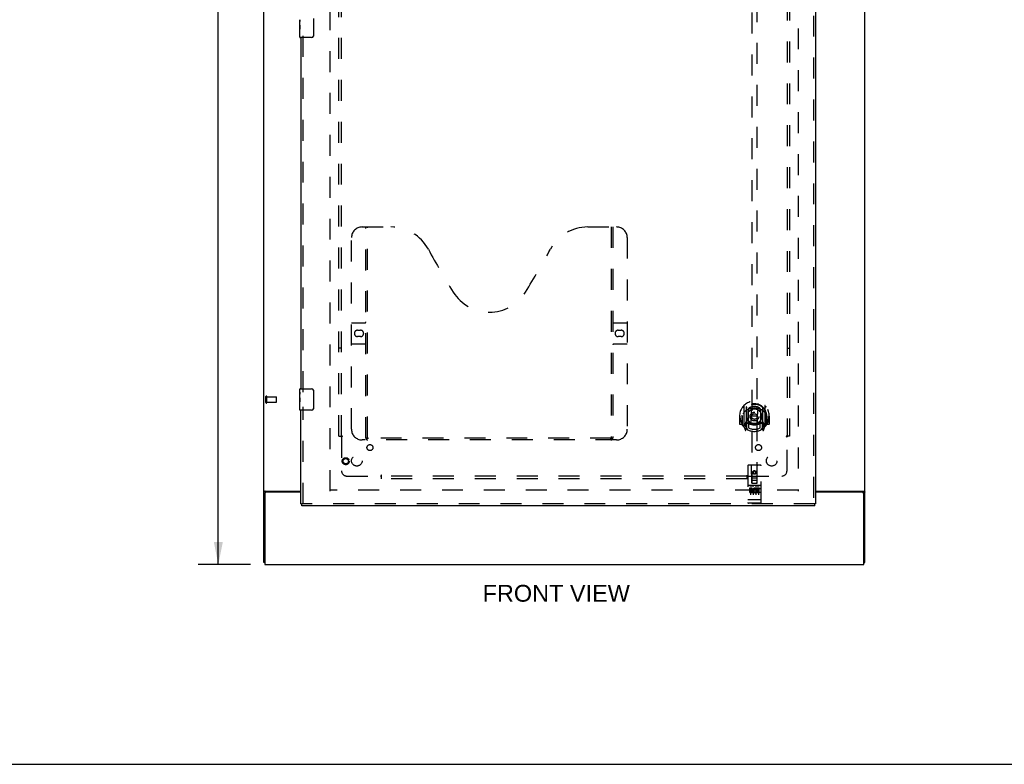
# Model space of a CAD drawing. Header units: inches. Extents: x 0 to 179, y 0 to 116.
# Tile 2 of 24: x 46 to 93, y 0 to 35. Entities that reach past the tile are written whole.
import ezdxf

# ---------------------------------------------------------------- set-up
doc = ezdxf.new("R2010")
doc.units = ezdxf.units.IN
doc.header["$LTSCALE"] = 9.842105
doc.header["$MEASUREMENT"] = 0
doc.linetypes.add('HIDDEN', pattern=[0.2, 0.1, -0.1])
doc.layers.get('0').update_dxf_attribs({"linetype": 'CONTINUOUS'})
for name, color, linetype in [('DEFAULT_2', 8, 'HIDDEN'), ('DIMENSIONS', 7, 'CONTINUOUS'), ('DOOR_ASSEMBLY', 7, 'CONTINUOUS'), ('SUBPANEL', 7, 'CONTINUOUS')]:
    doc.layers.add(name, color=color, linetype=linetype)
doc.styles.get("Standard").update_dxf_attribs({"font": 'arial.ttf'})
doc.dimstyles.new('DIMSTYLE_1', dxfattribs={"dimtxt": 0.789474, "dimasz": 1.052632, "dimexe": 0.09, "dimexo": 0.07, "dimgap": 0.0375, "dimtad": 0, "dimtih": 1, "dimtoh": 1, "dimzin": 4, "dimdsep": 46, "dimtxsty": 'Standard', "dimblk": '_FILLED', "dimblk1": '_FILLED', "dimblk2": '_FILLED', "dimcen": 0.09, "dimadec": 3, "dimazin": 1, "dimtfac": 1, "dimtdec": 3, "dimtofl": 0, "dimtmove": 0, "dimatfit": 3, "dimldrblk": '_FILLED', "dimfxl": 0, "dimtolj": 1, "dimtzin": 4, "dimarcsym": 0})

# ---------------------------------------------------------------- blocks, each defined once
blk = doc.blocks.new('_FILLED')
at = {"color": 0, "linetype": 'ByBlock'}
blk.add_solid([(0, 0), (-1, 0.2), (-1, -0.2)], dxfattribs=at)
blk = doc.blocks.new('*D11')
at = {"layer": 'DIMENSIONS', "color": 2, "linetype": 'Continuous'}
for p, q in [((57.121, 77.381), (54.665, 77.381)), ((55.612, 77.381), (55.612, 44.17)), ((55.612, 9.381), (55.612, 42.591)), ((57.121, 9.381), (54.665, 9.381))]:
    blk.add_line(p, q, dxfattribs=at)
at = {"layer": 'DIMENSIONS', "color": 2, "linetype": 'Continuous', "xscale": 1.0526315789, "yscale": 1.0526315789, "zscale": 1.0526315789}
for p, rotation in [((55.612, 77.381), 90), ((55.612, 9.381), 270)]:
    blk.add_blockref('_FILLED', p, dxfattribs=dict(at, rotation=rotation))
at = {"layer": 'DIMENSIONS', "color": 2, "linetype": 'Continuous', "insert": (55.612, 43.775), "char_height": 0.7895, "width": 2.75876, "attachment_point": 2, "line_spacing_factor": 0.9}
blk.add_mtext('68.00', dxfattribs=at)

msp = doc.modelspace()

# ---------------------------------------------------------------- linework, layer by layer
at = {"color": 3, "linetype": 'Continuous'}
for p, q in [((57.746, 9.485), (57.746, 77.277)), ((85.996, 9.485), (85.996, 77.277)), ((57.792, 12.817), (57.781, 12.814)), ((57.798, 12.717), (57.798, 9.381)), ((57.816, 12.829), (59.496, 12.829)), ((59.496, 12.777), (57.858, 12.777)), ((83.684, 12.829), (85.926, 12.829)), ((85.884, 12.777), (83.684, 12.777)), ((85.944, 9.381), (85.944, 12.717)), ((57.798, 9.381), (85.944, 9.381))]:
    msp.add_line(p, q, dxfattribs=at)
at = {"color": 7, "linetype": 'Continuous'}
for p, q in [((57.798, 9.485), (57.746, 9.485)), ((85.944, 9.485), (85.996, 9.485)), ((0, 0), (178.947, 0))]:
    msp.add_line(p, q, dxfattribs=at)
at = {"color": 3, "linetype": 'Continuous'}
for points in [[(57.781, 12.814), (57.777, 12.812), (57.774, 12.811), (57.77, 12.81), (57.767, 12.809), (57.764, 12.807), (57.761, 12.806), (57.759, 12.805), (57.756, 12.803), (57.754, 12.801), (57.752, 12.8), (57.75, 12.798), (57.749, 12.797), (57.748, 12.795), (57.747, 12.793), (57.747, 12.792), (57.746, 12.79), (57.746, 12.788)], [(57.816, 12.829), (57.814, 12.827), (57.812, 12.826), (57.809, 12.824), (57.806, 12.823), (57.803, 12.821), (57.8, 12.82), (57.796, 12.819), (57.792, 12.817)], [(85.926, 12.829), (85.928, 12.827), (85.93, 12.826), (85.933, 12.824), (85.936, 12.823), (85.939, 12.821), (85.943, 12.82), (85.946, 12.819), (85.95, 12.817), (85.961, 12.814)], [(85.961, 12.814), (85.965, 12.812), (85.969, 12.811), (85.972, 12.81), (85.975, 12.809), (85.978, 12.807), (85.981, 12.806), (85.984, 12.805), (85.986, 12.803), (85.988, 12.801), (85.99, 12.8), (85.992, 12.798), (85.993, 12.797), (85.994, 12.795), (85.995, 12.793), (85.996, 12.792), (85.996, 12.79), (85.996, 12.788)]]:
    msp.add_lwpolyline(points, dxfattribs=at)
for centre, start, end in [((57.858, 12.717), 90, 180), ((85.884, 12.717), 0, 90)]:
    msp.add_arc(centre, 0.06, start, end, dxfattribs=at)
at = {"layer": 'DEFAULT_2', "color": 8, "linetype": 'HIDDEN'}
for p, q in [((60.871, 12.829), (60.871, 73.933)), ((82.871, 73.933), (82.871, 12.829)), ((57.85, 16.989), (57.85, 17.273)), ((57.893, 16.989), (57.893, 17.273)), ((57.893, 17.255), (58.34, 17.255)), ((58.35, 17.017), (58.35, 17.245)), ((57.893, 17.007), (58.34, 17.007)), ((82.857, 12.881), (60.885, 12.881))]:
    msp.add_line(p, q, dxfattribs=at)
for centre, radius, start, end in [((57.872, 17.273), 0.0215, 360, 180), ((58.34, 17.245), 0.01, 360, 90), ((57.872, 16.989), 0.0215, 180, 0), ((58.34, 17.017), 0.01, 270, 0)]:
    msp.add_arc(centre, radius, start, end, dxfattribs=at)
at = {"layer": 'DOOR_ASSEMBLY', "color": 8, "linetype": 'HIDDEN'}
for p, q in [((83.58, 74.527), (83.58, 12.235)), ((80.684, 41.21), (80.684, 13.208)), ((80.934, 13.208), (80.934, 41.21)), ((59.6, 17.476), (59.6, 34.286)), ((62.37, 25.235), (63.725, 25.235)), ((62.545, 15.325), (62.545, 25.235)), ((62.625, 15.355), (62.625, 25.235)), ((72.975, 25.235), (74.33, 25.235)), ((74.075, 25.235), (74.075, 15.355)), ((74.155, 25.235), (74.155, 15.325)), ((61.87, 15.735), (61.87, 24.735)), ((74.83, 24.735), (74.83, 15.735)), ((61.87, 20.735), (62.505, 20.735)), ((62.157, 20.385), (62.294, 20.385)), ((74.195, 20.735), (74.83, 20.735)), ((74.407, 20.385), (74.544, 20.385)), ((62.294, 20.085), (62.157, 20.085)), ((74.544, 20.085), (74.407, 20.085)), ((62.505, 19.735), (61.87, 19.735)), ((74.83, 19.735), (74.195, 19.735)), ((59.6, 12.235), (59.6, 16.786)), ((80.309, 16.836), (80.309, 15.868)), ((80.426, 16.782), (80.426, 15.766)), ((80.434, 16.757), (80.434, 15.754)), ((80.526, 16.034), (80.526, 16.665)), ((80.534, 16.717), (80.534, 16.615)), ((80.646, 16.691), (80.676, 16.352)), ((80.971, 16.691), (80.941, 16.352)), ((81.084, 16.615), (81.084, 16.717)), ((81.091, 16.665), (81.091, 16.034)), ((81.184, 16.757), (81.184, 15.754)), ((81.191, 16.782), (81.191, 15.766)), ((81.309, 15.868), (81.309, 16.836)), ((80.124, 16.352), (80.109, 16.352)), ((80.109, 16.352), (80.109, 15.979)), ((80.226, 16.352), (80.241, 16.352)), ((80.226, 16.352), (80.226, 15.964)), ((80.234, 16.399), (80.234, 16.401)), ((80.234, 15.941), (80.234, 16.399)), ((80.646, 16.008), (80.676, 16.352)), ((80.941, 16.352), (80.676, 16.352)), ((80.972, 16.008), (80.941, 16.352)), ((81.391, 16.352), (81.376, 16.352)), ((81.384, 16.399), (81.383, 16.401)), ((81.384, 15.941), (81.384, 16.399)), ((81.391, 16.352), (81.391, 15.964)), ((81.509, 16.352), (81.494, 16.352)), ((81.509, 16.352), (81.509, 15.979)), ((80.226, 15.964), (80.124, 15.964)), ((80.226, 15.964), (80.234, 15.979)), ((80.313, 15.858), (80.383, 15.682)), ((80.426, 16.023), (80.366, 16.023)), ((80.366, 16.023), (80.366, 15.873)), ((80.366, 15.873), (80.434, 15.873)), ((80.404, 15.927), (80.374, 15.881)), ((80.405, 15.762), (80.409, 15.759)), ((80.412, 15.685), (80.426, 15.766)), ((80.504, 15.704), (80.434, 15.813)), ((80.436, 15.986), (80.436, 15.779)), ((80.526, 16.024), (80.454, 16.024)), ((80.522, 16.006), (80.456, 16.006)), ((80.534, 16.053), (80.534, 15.801)), ((81.084, 15.801), (81.084, 16.053)), ((81.164, 16.024), (81.091, 16.024)), ((81.161, 16.006), (81.095, 16.006)), ((81.184, 15.813), (81.114, 15.704)), ((81.181, 15.779), (81.181, 15.986)), ((81.184, 15.873), (81.251, 15.873)), ((81.251, 16.023), (81.191, 16.023)), ((81.191, 15.766), (81.205, 15.685)), ((81.212, 15.762), (81.212, 15.762)), ((81.212, 15.762), (81.213, 15.762)), ((81.212, 15.762), (81.213, 15.762)), ((81.243, 15.881), (81.213, 15.927)), ((81.234, 15.682), (81.304, 15.858)), ((81.251, 15.873), (81.251, 16.023)), ((81.383, 15.979), (81.391, 15.964)), ((81.494, 15.964), (81.391, 15.964)), ((74.071, 15.315), (62.629, 15.315)), ((74.33, 15.235), (62.37, 15.235)), ((80.496, 14.018), (80.496, 12.293)), ((81.091, 14.048), (80.526, 14.048)), ((80.682, 13.208), (80.679, 14.018)), ((80.935, 13.208), (80.939, 14.018)), ((81.121, 12.293), (81.121, 14.018)), ((80.681, 13.458), (80.936, 13.458)), ((80.809, 13.781), (80.746, 13.744)), ((80.746, 13.744), (80.756, 13.739)), ((80.746, 13.744), (80.746, 13.672)), ((80.746, 13.672), (80.756, 13.678)), ((80.746, 13.672), (80.809, 13.636)), ((80.809, 13.769), (80.756, 13.739)), ((80.756, 13.739), (80.756, 13.678)), ((80.756, 13.678), (80.809, 13.648)), ((80.871, 13.744), (80.809, 13.781)), ((80.809, 13.781), (80.809, 13.769)), ((80.861, 13.739), (80.809, 13.769)), ((80.809, 13.648), (80.861, 13.678)), ((80.809, 13.636), (80.871, 13.672)), ((80.809, 13.636), (80.809, 13.648)), ((80.871, 13.744), (80.861, 13.739)), ((80.861, 13.678), (80.861, 13.739)), ((80.871, 13.672), (80.861, 13.678)), ((80.871, 13.672), (80.871, 13.744)), ((81.091, 13.091), (80.526, 13.091)), ((80.664, 12.969), (80.572, 12.969)), ((80.572, 12.969), (80.572, 12.927)), ((80.597, 13.075), (80.77, 13.075)), ((80.621, 12.96), (80.621, 12.654)), ((80.682, 13.208), (80.704, 13.208)), ((80.704, 13.208), (80.914, 13.208)), ((80.894, 13.333), (80.724, 13.333)), ((80.746, 12.96), (80.746, 12.654)), ((80.847, 13.075), (81.02, 13.075)), ((80.871, 12.96), (80.871, 12.654)), ((80.881, 12.959), (80.884, 12.957)), ((81.04, 12.969), (80.884, 12.969)), ((80.884, 12.969), (80.884, 12.957)), ((80.914, 13.208), (80.935, 13.208)), ((80.996, 12.96), (80.996, 12.654)), ((81.04, 12.969), (81.04, 12.927)), ((80.664, 12.927), (80.572, 12.927)), ((80.668, 12.883), (80.622, 12.883)), ((80.664, 12.842), (80.636, 12.842)), ((80.728, 12.798), (80.636, 12.798)), ((80.728, 12.756), (80.636, 12.756)), ((80.728, 12.798), (80.728, 12.756)), ((80.86, 12.804), (80.877, 12.765)), ((80.884, 12.933), (80.871, 12.915)), ((80.884, 12.933), (80.884, 12.756)), ((81.04, 12.756), (80.884, 12.756)), ((81.04, 12.927), (80.927, 12.927)), ((80.927, 12.927), (80.927, 12.883)), ((81.019, 12.883), (80.927, 12.883)), ((81.019, 12.841), (80.927, 12.841)), ((80.927, 12.841), (80.927, 12.798)), ((81.04, 12.798), (80.927, 12.798)), ((81.019, 12.883), (81.019, 12.841)), ((81.04, 12.798), (81.04, 12.756)), ((83.642, 12.235), (59.538, 12.235)), ((80.514, 12.422), (80.513, 12.422)), ((80.513, 12.422), (80.513, 12.422)), ((80.515, 12.422), (80.514, 12.422)), ((80.516, 12.422), (80.515, 12.422)), ((80.517, 12.421), (80.516, 12.422)), ((80.518, 12.421), (80.517, 12.421)), ((80.517, 12.421), (80.517, 12.421)), ((80.519, 12.421), (80.518, 12.421)), ((80.52, 12.421), (80.519, 12.421)), ((80.521, 12.421), (80.52, 12.421)), ((80.522, 12.421), (80.521, 12.421)), ((80.523, 12.421), (80.522, 12.421)), ((80.522, 12.421), (80.522, 12.421)), ((80.524, 12.421), (80.523, 12.421)), ((80.525, 12.421), (80.524, 12.421)), ((80.526, 12.421), (80.525, 12.421)), ((81.091, 12.421), (80.526, 12.421)), ((81.091, 12.263), (80.526, 12.263)), ((81.091, 12.421), (81.092, 12.421)), ((81.092, 12.421), (81.093, 12.421)), ((81.093, 12.421), (81.094, 12.421)), ((81.094, 12.421), (81.095, 12.421)), ((81.094, 12.421), (81.094, 12.421)), ((81.095, 12.421), (81.096, 12.421)), ((81.097, 12.421), (81.098, 12.421)), ((81.098, 12.421), (81.099, 12.421)), ((81.099, 12.421), (81.1, 12.421)), ((81.1, 12.421), (81.101, 12.421)), ((81.101, 12.422), (81.102, 12.422)), ((81.101, 12.421), (81.101, 12.422)), ((81.102, 12.422), (81.103, 12.422)), ((81.103, 12.422), (81.104, 12.422)), ((81.104, 12.422), (81.105, 12.422)), ((81.105, 12.422), (81.105, 12.422))]:
    msp.add_line(p, q, dxfattribs=at)
at = {"layer": 'DOOR_ASSEMBLY', "color": 3, "linetype": 'Continuous'}
for p, q in [((83.684, 74.527), (83.684, 12.235)), ((59.496, 34.131), (59.496, 17.631)), ((59.496, 12.235), (59.496, 16.631)), ((83.642, 12.131), (59.538, 12.131))]:
    msp.add_line(p, q, dxfattribs=at)
at = {"layer": 'DOOR_ASSEMBLY', "color": 7, "linetype": 'Continuous'}
for p, q in [((59.436, 34.712), (59.436, 34.969)), ((59.442, 34.913), (59.436, 34.913)), ((59.436, 34.746), (59.443, 34.746)), ((59.436, 34.146), (59.436, 34.709)), ((59.443, 34.746), (59.443, 34.882)), ((60.091, 35.031), (60.091, 34.231)), ((59.438, 34.683), (59.436, 34.683)), ((59.436, 34.551), (59.442, 34.551)), ((59.436, 34.515), (59.443, 34.515)), ((59.436, 34.452), (59.443, 34.452)), ((59.436, 34.285), (59.443, 34.285)), ((59.443, 34.285), (59.443, 34.515)), ((59.991, 34.131), (59.451, 34.131)), ((59.436, 17.47), (59.436, 17.616)), ((59.451, 17.631), (59.991, 17.631)), ((59.436, 17.212), (59.436, 17.469)), ((59.442, 17.413), (59.436, 17.413)), ((59.436, 17.246), (59.443, 17.246)), ((59.436, 16.646), (59.436, 17.209)), ((59.438, 17.183), (59.436, 17.183)), ((59.443, 17.246), (59.443, 17.382)), ((60.091, 17.531), (60.091, 16.731)), ((59.436, 17.051), (59.442, 17.051)), ((59.436, 17.015), (59.443, 17.015)), ((59.436, 16.952), (59.443, 16.952)), ((59.436, 16.785), (59.443, 16.785)), ((59.443, 16.785), (59.443, 17.015)), ((59.991, 16.631), (59.451, 16.631)), ((59.496, 12.235), (59.538, 12.235)), ((59.538, 12.131), (59.538, 12.235)), ((83.684, 12.235), (83.642, 12.235)), ((83.642, 12.131), (83.642, 12.235))]:
    msp.add_line(p, q, dxfattribs=at)
for points in [[(59.436, 34.97), (59.436, 34.966), (59.437, 34.962), (59.437, 34.956), (59.438, 34.95), (59.439, 34.943), (59.44, 34.935), (59.441, 34.927), (59.441, 34.919)], [(59.436, 34.712), (59.436, 34.704), (59.437, 34.695), (59.438, 34.685)], [(59.441, 34.919), (59.442, 34.91), (59.443, 34.901), (59.443, 34.891), (59.443, 34.882)], [(59.438, 34.685), (59.438, 34.674), (59.439, 34.663), (59.44, 34.651), (59.441, 34.639), (59.442, 34.627), (59.443, 34.614), (59.443, 34.601), (59.443, 34.589), (59.443, 34.576), (59.443, 34.563), (59.442, 34.55), (59.441, 34.538), (59.44, 34.526)], [(60.091, 34.231), (60.091, 34.224), (60.09, 34.218), (60.089, 34.212), (60.088, 34.206), (60.086, 34.2), (60.084, 34.194)], [(59.436, 17.47), (59.436, 17.466), (59.437, 17.462), (59.437, 17.456), (59.438, 17.45), (59.439, 17.443), (59.44, 17.435), (59.441, 17.427), (59.441, 17.419)], [(59.436, 17.212), (59.436, 17.204), (59.437, 17.195), (59.438, 17.185)], [(59.438, 17.185), (59.438, 17.174), (59.439, 17.163), (59.44, 17.151), (59.441, 17.139), (59.442, 17.127), (59.443, 17.114), (59.443, 17.101), (59.443, 17.089), (59.443, 17.076), (59.443, 17.063), (59.442, 17.05), (59.441, 17.038), (59.44, 17.026)], [(59.441, 17.419), (59.442, 17.41), (59.443, 17.401), (59.443, 17.391), (59.443, 17.382)], [(60.084, 17.567), (60.086, 17.561), (60.088, 17.555), (60.089, 17.549), (60.09, 17.543), (60.091, 17.537), (60.091, 17.531)], [(60.091, 16.731), (60.091, 16.724), (60.09, 16.718), (60.089, 16.712), (60.088, 16.706), (60.086, 16.7), (60.084, 16.694)]]:
    msp.add_lwpolyline(points, dxfattribs=at)
at = {"layer": 'DOOR_ASSEMBLY', "color": 8, "linetype": 'HIDDEN'}
for points in [[(80.263, 16.791), (80.264, 16.792), (80.265, 16.793), (80.265, 16.793), (80.266, 16.794), (80.267, 16.795), (80.267, 16.796), (80.268, 16.797), (80.269, 16.797), (80.27, 16.798), (80.27, 16.799), (80.271, 16.8), (80.272, 16.8), (80.273, 16.801), (80.274, 16.802), (80.274, 16.802), (80.275, 16.803), (80.276, 16.804), (80.277, 16.804), (80.278, 16.805), (80.279, 16.806), (80.279, 16.806), (80.28, 16.807), (80.281, 16.807), (80.282, 16.808), (80.283, 16.808), (80.284, 16.809), (80.285, 16.809), (80.286, 16.81), (80.286, 16.81), (80.287, 16.811), (80.288, 16.811), (80.289, 16.812), (80.29, 16.812), (80.291, 16.813)], [(80.621, 16.709), (80.626, 16.71), (80.631, 16.712), (80.637, 16.713), (80.642, 16.715), (80.648, 16.716), (80.653, 16.717), (80.659, 16.718), (80.664, 16.719), (80.67, 16.721), (80.675, 16.722), (80.681, 16.723), (80.686, 16.724), (80.692, 16.725), (80.697, 16.726), (80.703, 16.726), (80.708, 16.727), (80.714, 16.728), (80.719, 16.729), (80.725, 16.73), (80.73, 16.73), (80.736, 16.731), (80.742, 16.731), (80.747, 16.732), (80.753, 16.732), (80.758, 16.733), (80.764, 16.733), (80.769, 16.733), (80.775, 16.734), (80.781, 16.734), (80.786, 16.734), (80.792, 16.734), (80.797, 16.734), (80.803, 16.735), (80.809, 16.735), (80.814, 16.735), (80.82, 16.734), (80.825, 16.734), (80.831, 16.734), (80.837, 16.734), (80.842, 16.734), (80.848, 16.733), (80.853, 16.733), (80.859, 16.733), (80.865, 16.732), (80.87, 16.732), (80.876, 16.731), (80.881, 16.731), (80.887, 16.73), (80.892, 16.73), (80.898, 16.729), (80.903, 16.728), (80.909, 16.727), (80.915, 16.726), (80.92, 16.726), (80.926, 16.725), (80.931, 16.724), (80.937, 16.723), (80.942, 16.722), (80.948, 16.721), (80.953, 16.719), (80.959, 16.718), (80.964, 16.717), (80.969, 16.716), (80.975, 16.715), (80.98, 16.713), (80.986, 16.712), (80.991, 16.71), (80.997, 16.709)], [(81.326, 16.813), (81.327, 16.812), (81.328, 16.812), (81.329, 16.811), (81.33, 16.811), (81.331, 16.81), (81.332, 16.81), (81.333, 16.809), (81.333, 16.809), (81.334, 16.808), (81.335, 16.808), (81.336, 16.807), (81.337, 16.807), (81.338, 16.806), (81.339, 16.806), (81.34, 16.805), (81.34, 16.804), (81.341, 16.804), (81.342, 16.803), (81.343, 16.802), (81.344, 16.802), (81.344, 16.801), (81.345, 16.8), (81.346, 16.8), (81.347, 16.799), (81.348, 16.798), (81.348, 16.797), (81.349, 16.797), (81.35, 16.796), (81.35, 16.795), (81.351, 16.794), (81.352, 16.793), (81.353, 16.793), (81.353, 16.792), (81.354, 16.791)], [(80.354, 16.567), (80.353, 16.566), (80.351, 16.564), (80.35, 16.563), (80.348, 16.562), (80.346, 16.56), (80.345, 16.558), (80.343, 16.557), (80.341, 16.555), (80.34, 16.553), (80.338, 16.551), (80.336, 16.549), (80.334, 16.547), (80.332, 16.545), (80.33, 16.543), (80.328, 16.541), (80.326, 16.538), (80.324, 16.536), (80.322, 16.533), (80.32, 16.531), (80.318, 16.528), (80.316, 16.525), (80.313, 16.522), (80.311, 16.519), (80.309, 16.516), (80.306, 16.513), (80.304, 16.509), (80.301, 16.506), (80.299, 16.502), (80.296, 16.498), (80.294, 16.494), (80.291, 16.49), (80.288, 16.485), (80.285, 16.481), (80.282, 16.476), (80.279, 16.471), (80.276, 16.465)], [(81.341, 16.465), (81.338, 16.471), (81.335, 16.476), (81.332, 16.481), (81.329, 16.485), (81.326, 16.49), (81.324, 16.494), (81.321, 16.498), (81.318, 16.502), (81.316, 16.506), (81.313, 16.509), (81.311, 16.513), (81.308, 16.516), (81.306, 16.519), (81.304, 16.522), (81.302, 16.525), (81.299, 16.528), (81.297, 16.531), (81.295, 16.533), (81.293, 16.536), (81.291, 16.538), (81.289, 16.541), (81.287, 16.543), (81.285, 16.545), (81.283, 16.547), (81.281, 16.549), (81.279, 16.551), (81.278, 16.553), (81.276, 16.555), (81.274, 16.557), (81.272, 16.558), (81.271, 16.56), (81.269, 16.562), (81.268, 16.563), (81.266, 16.564), (81.264, 16.566), (81.263, 16.567)], [(80.291, 15.891), (80.29, 15.892), (80.289, 15.892), (80.288, 15.893), (80.287, 15.893), (80.286, 15.894), (80.286, 15.894), (80.285, 15.895), (80.284, 15.895), (80.283, 15.896), (80.282, 15.896), (80.281, 15.897), (80.28, 15.897), (80.279, 15.898), (80.279, 15.899), (80.278, 15.899), (80.277, 15.9), (80.276, 15.9), (80.275, 15.901), (80.274, 15.902), (80.274, 15.902), (80.273, 15.903), (80.272, 15.904), (80.271, 15.905), (80.27, 15.905), (80.27, 15.906), (80.269, 15.907), (80.268, 15.908), (80.267, 15.908), (80.267, 15.909), (80.266, 15.91), (80.265, 15.911), (80.265, 15.912), (80.264, 15.912), (80.263, 15.913)], [(81.354, 15.913), (81.353, 15.912), (81.353, 15.912), (81.352, 15.911), (81.351, 15.91), (81.35, 15.909), (81.35, 15.908), (81.349, 15.908), (81.348, 15.907), (81.348, 15.906), (81.347, 15.905), (81.346, 15.905), (81.345, 15.904), (81.344, 15.903), (81.344, 15.902), (81.343, 15.902), (81.342, 15.901), (81.341, 15.9), (81.34, 15.9), (81.34, 15.899), (81.339, 15.899), (81.338, 15.898), (81.337, 15.897), (81.336, 15.897), (81.335, 15.896), (81.334, 15.896), (81.333, 15.895), (81.333, 15.895), (81.332, 15.894), (81.331, 15.894), (81.33, 15.893), (81.329, 15.893), (81.328, 15.892), (81.327, 15.892), (81.326, 15.891)], [(62.535, 15.355), (62.551, 15.344), (62.567, 15.334), (62.583, 15.326), (62.599, 15.32), (62.614, 15.316), (62.629, 15.315)], [(74.071, 15.315), (74.086, 15.316), (74.102, 15.32), (74.117, 15.326), (74.133, 15.334), (74.149, 15.344), (74.165, 15.355)], [(80.591, 13.074), (80.591, 13.074), (80.591, 13.074), (80.591, 13.074), (80.591, 13.074), (80.592, 13.074), (80.592, 13.074), (80.592, 13.074), (80.592, 13.074), (80.592, 13.074), (80.592, 13.074), (80.592, 13.074), (80.592, 13.074), (80.592, 13.074), (80.593, 13.074), (80.593, 13.074), (80.593, 13.074), (80.593, 13.075), (80.593, 13.075), (80.593, 13.075), (80.593, 13.075), (80.593, 13.075), (80.594, 13.075), (80.594, 13.075), (80.594, 13.075), (80.594, 13.075), (80.594, 13.075), (80.594, 13.075), (80.594, 13.075), (80.595, 13.075), (80.595, 13.075), (80.595, 13.075), (80.595, 13.075), (80.595, 13.075), (80.595, 13.075), (80.596, 13.075), (80.596, 13.075), (80.596, 13.075), (80.596, 13.075), (80.596, 13.075), (80.596, 13.075), (80.597, 13.075), (80.597, 13.075), (80.597, 13.075), (80.597, 13.075), (80.597, 13.075)], [(80.77, 13.075), (80.77, 13.075), (80.77, 13.075), (80.77, 13.075), (80.77, 13.075), (80.771, 13.075), (80.771, 13.075), (80.771, 13.075), (80.771, 13.075), (80.771, 13.075), (80.772, 13.075), (80.772, 13.075), (80.772, 13.075), (80.772, 13.075), (80.772, 13.075), (80.772, 13.075), (80.773, 13.075), (80.773, 13.075), (80.773, 13.075), (80.773, 13.075), (80.773, 13.075), (80.773, 13.075), (80.773, 13.075), (80.774, 13.075), (80.774, 13.075), (80.774, 13.075), (80.774, 13.075), (80.774, 13.075), (80.774, 13.075), (80.774, 13.075), (80.774, 13.074), (80.775, 13.074), (80.775, 13.074), (80.775, 13.074), (80.775, 13.074), (80.775, 13.074), (80.775, 13.074), (80.775, 13.074), (80.775, 13.074), (80.775, 13.074), (80.776, 13.074), (80.776, 13.074), (80.776, 13.074), (80.776, 13.074), (80.776, 13.074), (80.776, 13.074), (80.776, 13.074)], [(80.841, 13.074), (80.841, 13.074), (80.841, 13.074), (80.841, 13.074), (80.841, 13.074), (80.842, 13.074), (80.842, 13.074), (80.842, 13.074), (80.842, 13.074), (80.842, 13.074), (80.842, 13.074), (80.842, 13.074), (80.842, 13.074), (80.842, 13.074), (80.843, 13.074), (80.843, 13.074), (80.843, 13.074), (80.843, 13.075), (80.843, 13.075), (80.843, 13.075), (80.843, 13.075), (80.843, 13.075), (80.844, 13.075), (80.844, 13.075), (80.844, 13.075), (80.844, 13.075), (80.844, 13.075), (80.844, 13.075), (80.844, 13.075), (80.845, 13.075), (80.845, 13.075), (80.845, 13.075), (80.845, 13.075), (80.845, 13.075), (80.845, 13.075), (80.846, 13.075), (80.846, 13.075), (80.846, 13.075), (80.846, 13.075), (80.846, 13.075), (80.846, 13.075), (80.847, 13.075), (80.847, 13.075), (80.847, 13.075), (80.847, 13.075), (80.847, 13.075)], [(81.02, 13.075), (81.02, 13.075), (81.02, 13.075), (81.02, 13.075), (81.02, 13.075), (81.021, 13.075), (81.021, 13.075), (81.021, 13.075), (81.021, 13.075), (81.021, 13.075), (81.022, 13.075), (81.022, 13.075), (81.022, 13.075), (81.022, 13.075), (81.022, 13.075), (81.022, 13.075), (81.023, 13.075), (81.023, 13.075), (81.023, 13.075), (81.023, 13.075), (81.023, 13.075), (81.023, 13.075), (81.023, 13.075), (81.024, 13.075), (81.024, 13.075), (81.024, 13.075), (81.024, 13.075), (81.024, 13.075), (81.024, 13.075), (81.024, 13.075), (81.024, 13.074), (81.025, 13.074), (81.025, 13.074), (81.025, 13.074), (81.025, 13.074), (81.025, 13.074), (81.025, 13.074), (81.025, 13.074), (81.025, 13.074), (81.025, 13.074), (81.026, 13.074), (81.026, 13.074), (81.026, 13.074), (81.026, 13.074), (81.026, 13.074), (81.026, 13.074), (81.026, 13.074)], [(80.513, 12.422), (80.512, 12.422), (80.512, 12.422), (80.511, 12.422), (80.511, 12.422), (80.511, 12.422), (80.51, 12.422), (80.51, 12.422), (80.509, 12.422), (80.509, 12.422), (80.509, 12.422), (80.508, 12.422), (80.508, 12.423), (80.508, 12.423), (80.507, 12.423), (80.507, 12.423), (80.507, 12.423), (80.506, 12.423), (80.506, 12.423), (80.506, 12.423), (80.506, 12.423), (80.505, 12.423), (80.505, 12.423), (80.505, 12.423), (80.504, 12.423), (80.504, 12.423), (80.504, 12.424), (80.503, 12.424), (80.503, 12.424), (80.503, 12.424), (80.503, 12.424), (80.502, 12.424), (80.502, 12.424), (80.502, 12.424), (80.502, 12.424), (80.501, 12.424), (80.501, 12.424), (80.501, 12.424), (80.501, 12.425), (80.5, 12.425), (80.5, 12.425), (80.5, 12.425), (80.5, 12.425), (80.5, 12.425), (80.499, 12.425), (80.499, 12.425), (80.499, 12.425), (80.499, 12.425), (80.499, 12.425), (80.499, 12.426), (80.498, 12.426), (80.498, 12.426), (80.498, 12.426), (80.498, 12.426), (80.498, 12.426), (80.498, 12.426), (80.498, 12.426), (80.497, 12.426), (80.497, 12.426), (80.497, 12.427), (80.497, 12.427), (80.497, 12.427), (80.497, 12.427), (80.497, 12.427), (80.497, 12.427), (80.497, 12.427), (80.497, 12.427), (80.496, 12.427), (80.496, 12.427), (80.496, 12.428), (80.496, 12.428), (80.496, 12.428), (80.496, 12.428), (80.496, 12.428), (80.496, 12.428), (80.496, 12.428), (80.496, 12.428), (80.496, 12.428), (80.496, 12.428)], [(81.096, 12.421), (81.097, 12.421), (81.097, 12.421)], [(81.105, 12.422), (81.106, 12.422), (81.106, 12.422), (81.106, 12.422), (81.107, 12.422), (81.107, 12.422), (81.107, 12.422), (81.108, 12.422), (81.108, 12.422), (81.108, 12.422), (81.109, 12.422), (81.109, 12.423), (81.109, 12.423), (81.11, 12.423), (81.11, 12.423), (81.11, 12.423), (81.111, 12.423), (81.111, 12.423), (81.111, 12.423), (81.112, 12.423), (81.112, 12.423), (81.112, 12.423), (81.113, 12.423), (81.113, 12.423), (81.113, 12.423), (81.113, 12.424), (81.114, 12.424), (81.114, 12.424), (81.114, 12.424), (81.115, 12.424), (81.115, 12.424), (81.115, 12.424), (81.115, 12.424), (81.116, 12.424), (81.116, 12.424), (81.116, 12.424), (81.116, 12.424), (81.117, 12.425), (81.117, 12.425), (81.117, 12.425), (81.117, 12.425), (81.117, 12.425), (81.118, 12.425), (81.118, 12.425), (81.118, 12.425), (81.118, 12.425), (81.118, 12.425), (81.118, 12.425), (81.119, 12.426), (81.119, 12.426), (81.119, 12.426), (81.119, 12.426), (81.119, 12.426), (81.119, 12.426), (81.12, 12.426), (81.12, 12.426), (81.12, 12.426), (81.12, 12.426), (81.12, 12.427), (81.12, 12.427), (81.12, 12.427), (81.12, 12.427), (81.12, 12.427), (81.121, 12.427), (81.121, 12.427), (81.121, 12.427), (81.121, 12.427), (81.121, 12.427), (81.121, 12.428), (81.121, 12.428), (81.121, 12.428), (81.121, 12.428), (81.121, 12.428), (81.121, 12.428), (81.121, 12.428), (81.121, 12.428), (81.121, 12.428), (81.121, 12.428)]]:
    msp.add_lwpolyline(points, dxfattribs=at)
for centre, radius in [((80.809, 16.334), 0.35), ((80.809, 16.334), 0.335), ((80.809, 16.334), 0.205), ((80.809, 16.334), 0.133), ((61.6, 14.235), 0.164), ((61.6, 14.235), 0.124), ((80.809, 13.708), 0.085), ((80.809, 13.708), 0.0845)]:
    msp.add_circle(centre, radius, dxfattribs=at)
at = {"layer": 'DOOR_ASSEMBLY', "color": 7, "linetype": 'Continuous'}
for centre, radius, start, end in [((59.451, 34.146), 0.015, 180, 270), ((59.991, 34.231), 0.1, 270, 338.7946), ((59.451, 17.616), 0.015, 90, 180), ((59.991, 17.531), 0.1, 21.1999, 90), ((59.991, 16.731), 0.1, 270, 338.7946), ((59.451, 16.646), 0.015, 180, 270)]:
    msp.add_arc(centre, radius, start, end, dxfattribs=at)
at = {"layer": 'DOOR_ASSEMBLY', "color": 8, "linetype": 'HIDDEN'}
for centre, radius, start, end in [((62.37, 24.735), 0.5, 90, 180), ((63.725, 23.235), 2, 28.4813, 90), ((72.975, 23.235), 2, 90, 151.5187), ((74.33, 24.735), 0.5, 0, 90), ((100.033, 42.933), 39.307, 208.4813, 211.8705), ((36.667, 42.933), 39.307, 328.1295, 331.5187), ((68.35, 23.235), 2, 211.8705, 328.1295), ((62.157, 20.235), 0.15, 90, 270), ((62.294, 20.235), 0.15, 270, 90), ((62.505, 20.775), 0.04, 270, 360), ((74.195, 20.775), 0.04, 180, 270), ((74.407, 20.235), 0.15, 90, 270), ((74.544, 20.235), 0.15, 270, 90), ((62.505, 19.695), 0.04, 0, 90), ((74.195, 19.695), 0.04, 90, 180), ((80.809, 16.352), 0.7, 305.5126, 234.4874), ((80.809, 16.35), 0.583, 0.2464, 179.7536), ((80.809, 16.324), 0.58, 7.6622, 172.3378), ((80.324, 16.836), 0.015, 135.0748, 180), ((80.809, 16.035), 0.7, 49.529, 130.471), ((80.441, 16.782), 0.015, 130.3587, 180), ((80.454, 16.757), 0.02, 129.3378, 179.9984), ((80.541, 16.665), 0.015, 112.9863, 180), ((80.809, 16.324), 0.48, 55.0461, 124.9539), ((80.809, 16.334), 0.343, 48.8739, 131.1261), ((80.626, 16.69), 0.02, 5.0796, 105.5752), ((80.991, 16.69), 0.02, 74.4248, 174.9204), ((81.076, 16.665), 0.015, 0, 67.0137), ((81.164, 16.757), 0.02, 0, 50.6594), ((81.176, 16.782), 0.015, 0, 49.6413), ((81.294, 16.836), 0.015, 0, 44.9252), ((80.809, 16.352), 0.685, 180, 213.0115), ((80.254, 16.399), 0.02, 172.3378, 180), ((80.564, 16.615), 0.03, 180, 311.1261), ((81.054, 16.615), 0.03, 228.8739, 360), ((81.364, 16.399), 0.02, 0, 7.6622), ((80.809, 16.352), 0.685, 326.9885, 360), ((62.37, 15.735), 0.5, 180, 270), ((74.33, 15.735), 0.5, 270, 360), ((80.124, 15.979), 0.015, 180, 270), ((80.254, 15.941), 0.02, 180, 215.2961), ((80.809, 16.334), 0.7, 215.2961, 324.7039), ((80.324, 15.868), 0.015, 180, 224.9252), ((80.379, 15.878), 0.005, 147.3208, 270), ((80.809, 16.665), 0.7, 233.2319, 306.7681), ((80.414, 15.799), 0.02, 234.4874, 360), ((80.246, 16.028), 0.188, 327.3208, 360), ((80.416, 15.779), 0.02, 234.7457, 360), ((80.454, 16.004), 0.02, 90, 180), ((80.454, 15.754), 0.02, 180, 238.5295), ((80.456, 15.986), 0.02, 90, 180), ((80.522, 15.986), 0.02, 66.536, 90), ((80.541, 16.034), 0.015, 180, 247.0137), ((80.809, 16.647), 0.7, 246.536, 293.464), ((80.564, 16.053), 0.03, 48.8739, 180), ((80.809, 16.334), 0.6, 242.7204, 297.2796), ((80.809, 16.334), 0.343, 228.8739, 311.1261), ((80.626, 16.01), 0.02, 254.3869, 354.9204), ((80.992, 16.01), 0.02, 185.0796, 285.6131), ((81.054, 16.053), 0.03, 0, 131.1261), ((81.076, 16.034), 0.015, 292.9863, 360), ((81.095, 15.986), 0.02, 90, 113.464), ((81.161, 15.986), 0.02, 0, 90), ((81.164, 16.004), 0.02, 0, 90), ((81.164, 15.754), 0.02, 301.4688, 359.9992), ((81.201, 15.779), 0.02, 180, 305.2543), ((81.372, 16.028), 0.188, 180, 212.6792), ((81.204, 15.799), 0.02, 180, 305.5126), ((81.239, 15.878), 0.005, 270, 32.6792), ((81.294, 15.868), 0.015, 315.0748, 360), ((81.364, 15.941), 0.02, 324.7039, 360), ((81.494, 15.979), 0.015, 270, 360), ((62.635, 15.325), 0.09, 180, 270), ((62.665, 15.355), 0.04, 180, 270), ((74.035, 15.355), 0.04, 270, 360), ((74.065, 15.325), 0.09, 270, 360), ((80.397, 15.688), 0.015, 201.8041, 350), ((81.22, 15.688), 0.015, 190, 338.1959), ((80.526, 14.018), 0.03, 90, 180), ((80.649, 14.018), 0.03, 0, 90), ((80.969, 14.018), 0.03, 90, 180), ((81.091, 14.018), 0.03, 0, 90), ((80.526, 13.121), 0.03, 180, 270), ((80.664, 12.906), 0.0635, 270, 90), ((80.724, 13.293), 0.04, 90, 180), ((80.724, 13.248), 0.04, 180, 270), ((80.835, 12.863), 0.107, 64.2636, 293.4027), ((80.894, 13.293), 0.04, 0, 90), ((80.894, 13.248), 0.04, 270, 360), ((81.091, 13.121), 0.03, 270, 360), ((80.636, 12.82), 0.0644, 102.2995, 270.0775), ((80.636, 12.82), 0.0219, 89.9011, 270), ((80.664, 12.905), 0.0219, 280.307, 90), ((80.835, 12.863), 0.0639, 54.8895, 293.4026), ((80.526, 12.293), 0.03, 180, 270), ((81.091, 12.293), 0.03, 270, 360)]:
    msp.add_arc(centre, radius, start, end, dxfattribs=at)
at = {"layer": 'DOOR_ASSEMBLY', "color": 7, "linetype": 'Continuous'}
for centre in [(59.699, 34.546), (59.699, 17.046)]:
    msp.add_ellipse(centre, major_axis=(0.263, 0), ratio=0.432808, start_param=3.141593, end_param=3.321581, dxfattribs=at)
at = {"layer": 'SUBPANEL', "color": 8, "linetype": 'HIDDEN'}
for p, q in [((61.277, 15.412), (61.277, 71.349)), ((61.402, 15.412), (61.402, 71.349)), ((82.34, 71.349), (82.34, 15.412)), ((82.465, 71.349), (82.465, 15.412)), ((61.402, 19.537), (61.277, 19.537)), ((82.34, 19.537), (82.465, 19.537)), ((61.277, 15.412), (61.364, 15.412)), ((61.364, 15.412), (61.443, 15.412)), ((61.384, 15.395), (61.39, 15.388)), ((61.402, 15.376), (61.402, 13.787)), ((61.422, 15.39), (61.416, 15.386)), ((82.378, 15.412), (82.299, 15.412)), ((82.34, 13.787), (82.34, 15.376)), ((82.465, 15.412), (82.378, 15.412)), ((61.652, 13.537), (63.242, 13.537)), ((63.277, 13.498), (63.277, 13.578)), ((80.465, 13.537), (63.277, 13.537)), ((63.277, 13.412), (63.277, 13.498)), ((80.465, 13.498), (80.465, 13.578)), ((80.465, 13.412), (80.465, 13.498)), ((80.482, 13.518), (80.487, 13.523)), ((80.487, 13.557), (80.491, 13.55)), ((80.5, 13.537), (82.09, 13.537)), ((80.465, 13.412), (63.277, 13.412))]:
    msp.add_line(p, q, dxfattribs=at)
for points in [[(61.364, 15.412), (61.366, 15.41), (61.368, 15.409), (61.37, 15.407), (61.372, 15.406), (61.374, 15.404), (61.376, 15.402), (61.377, 15.401), (61.379, 15.399), (61.381, 15.398), (61.382, 15.396), (61.384, 15.395)], [(61.39, 15.388), (61.392, 15.386), (61.394, 15.384), (61.396, 15.383), (61.398, 15.381), (61.399, 15.379), (61.401, 15.378), (61.402, 15.376)], [(61.416, 15.386), (61.414, 15.384), (61.411, 15.383), (61.409, 15.382), (61.407, 15.38), (61.406, 15.379), (61.404, 15.378), (61.402, 15.376)], [(61.443, 15.412), (61.443, 15.41), (61.442, 15.409), (61.441, 15.407), (61.44, 15.406), (61.439, 15.404), (61.438, 15.403), (61.437, 15.401), (61.436, 15.4), (61.434, 15.398), (61.433, 15.397), (61.431, 15.396), (61.43, 15.395), (61.428, 15.393), (61.426, 15.392), (61.424, 15.391), (61.422, 15.39)], [(82.299, 15.412), (82.3, 15.41), (82.3, 15.409), (82.301, 15.407), (82.302, 15.406), (82.303, 15.404), (82.304, 15.403), (82.305, 15.401), (82.306, 15.4), (82.308, 15.398), (82.309, 15.397), (82.311, 15.396), (82.312, 15.395), (82.314, 15.393), (82.316, 15.392), (82.318, 15.391), (82.32, 15.39), (82.326, 15.386)], [(82.326, 15.386), (82.329, 15.384), (82.331, 15.383), (82.333, 15.382), (82.335, 15.38), (82.337, 15.379), (82.338, 15.378), (82.34, 15.376)], [(82.359, 15.395), (82.352, 15.388), (82.35, 15.386), (82.348, 15.384), (82.346, 15.383), (82.345, 15.381), (82.343, 15.379), (82.341, 15.378), (82.34, 15.376)], [(82.378, 15.412), (82.376, 15.41), (82.374, 15.409), (82.372, 15.407), (82.37, 15.406), (82.368, 15.404), (82.367, 15.402), (82.365, 15.401), (82.363, 15.399), (82.362, 15.398), (82.36, 15.396), (82.359, 15.395)], [(63.251, 13.55), (63.25, 13.548), (63.249, 13.546), (63.247, 13.544), (63.246, 13.542), (63.245, 13.54), (63.243, 13.538), (63.242, 13.537)], [(63.26, 13.518), (63.254, 13.525), (63.252, 13.526), (63.25, 13.528), (63.248, 13.53), (63.246, 13.532), (63.245, 13.534), (63.243, 13.535), (63.242, 13.537)], [(63.277, 13.578), (63.276, 13.577), (63.274, 13.576), (63.273, 13.576), (63.271, 13.575), (63.27, 13.574), (63.268, 13.573), (63.267, 13.572), (63.265, 13.57), (63.264, 13.569), (63.263, 13.567), (63.261, 13.566), (63.26, 13.564), (63.259, 13.562), (63.258, 13.561), (63.256, 13.559), (63.255, 13.557), (63.251, 13.55)], [(63.277, 13.498), (63.276, 13.5), (63.274, 13.503), (63.273, 13.505), (63.271, 13.506), (63.27, 13.508), (63.268, 13.51), (63.266, 13.512), (63.265, 13.513), (63.263, 13.515), (63.262, 13.517), (63.26, 13.518)], [(80.465, 13.578), (80.467, 13.577), (80.468, 13.576), (80.47, 13.576), (80.471, 13.575), (80.473, 13.574), (80.474, 13.573), (80.475, 13.572), (80.477, 13.57), (80.478, 13.569), (80.48, 13.567), (80.481, 13.566), (80.482, 13.564), (80.483, 13.562), (80.484, 13.561), (80.486, 13.559), (80.487, 13.557)], [(80.465, 13.498), (80.466, 13.5), (80.468, 13.503), (80.47, 13.505), (80.471, 13.506), (80.473, 13.508), (80.474, 13.51), (80.476, 13.512), (80.477, 13.513), (80.479, 13.515), (80.48, 13.517), (80.482, 13.518)], [(80.487, 13.523), (80.488, 13.525), (80.49, 13.526), (80.492, 13.528), (80.494, 13.53), (80.496, 13.532), (80.497, 13.534), (80.499, 13.535), (80.5, 13.537)], [(80.491, 13.55), (80.492, 13.548), (80.494, 13.546), (80.495, 13.544), (80.496, 13.542), (80.498, 13.54), (80.499, 13.538), (80.5, 13.537)]]:
    msp.add_lwpolyline(points, dxfattribs=at)
for centre, radius in [((62.74, 14.874), 0.141), ((81.002, 14.874), 0.141), ((62.121, 14.256), 0.25), ((81.621, 14.256), 0.25)]:
    msp.add_circle(centre, radius, dxfattribs=at)
for centre, start, end in [((61.652, 13.787), 180, 270), ((82.09, 13.787), 270, 360)]:
    msp.add_arc(centre, 0.25, start, end, dxfattribs=at)

# ---------------------------------------------------------------- texts
at = {"layer": 'DIMENSIONS', "color": 2, "linetype": 'Continuous', "insert": (71.494, 8.426), "char_height": 0.7895, "width": 6.90863, "attachment_point": 2, "line_spacing_factor": 0.9}
msp.add_mtext('FRONT VIEW', dxfattribs=at)

# ---------------------------------------------------------------- dimensions: what is measured, and where the dimension line sits
at = {"layer": 'DIMENSIONS', "color": 2, "linetype": 'Continuous'}
dim = msp.add_linear_dim(base=(55.612, 9.381), p1=(57.191, 77.381), p2=(57.191, 9.381), angle=270, dimstyle='DIMSTYLE_1', dxfattribs=at)
dim.commit()
dim.dimension.update_dxf_attribs({"geometry": '*D11', "text_midpoint": (55.606, 43.376), "dimtype": 160})

doc.saveas('drawing.dxf')
